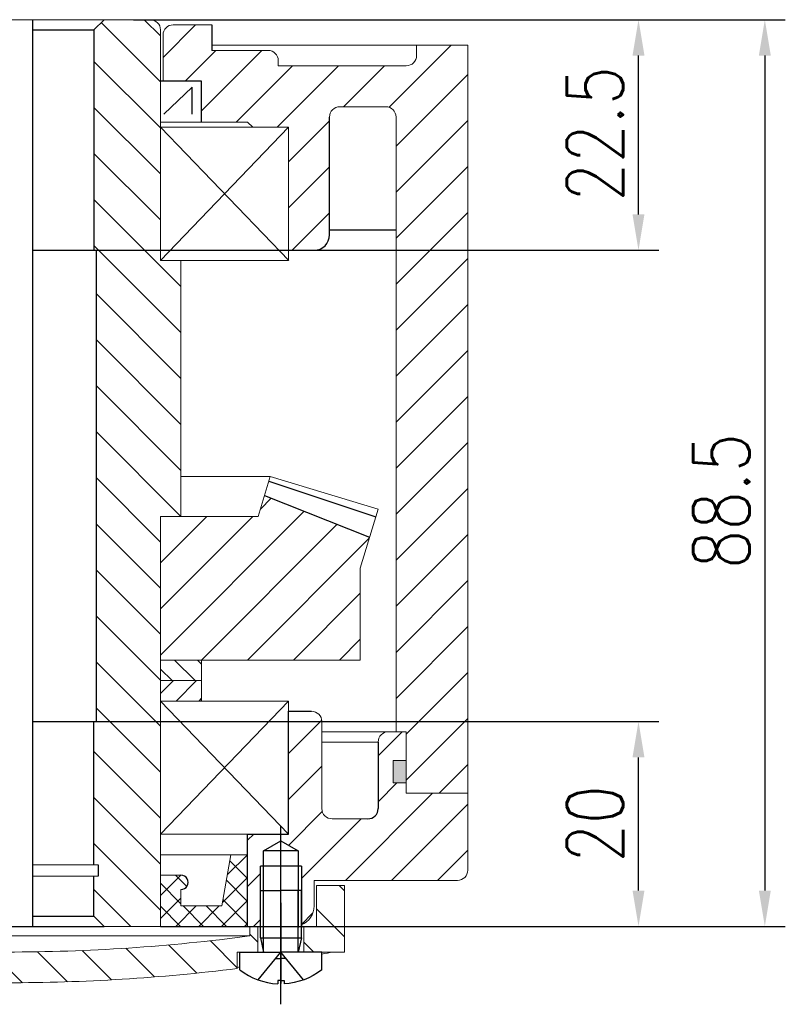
# Model space of a CAD drawing. Header units: inches. Extents: x 837 to 6223, y -2862 to 3098.
# Tile 71 of 139: x 5934 to 6009, y -642 to -545. Entities that reach past the tile are written whole.
import ezdxf

# ---------------------------------------------------------------- set-up
doc = ezdxf.new("R2010")
doc.units = ezdxf.units.IN
doc.header["$LTSCALE"] = 10
doc.header["$MEASUREMENT"] = 0
doc.linetypes.add('CENTER', pattern=[10.159999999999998, 6.35, -1.27, 1.27, -1.27])
doc.linetypes.add('HIDDEN', pattern=[1.905, 1.27, -0.635])
for name, color, linetype in [('1轮廓实线层', 7, 'Continuous'), ('2细线层', 4, 'Continuous'), ('3中心线层', 1, 'CENTER'), ('4虚线层', 6, 'HIDDEN'), ('5剖面线层', 2, 'Continuous'), ('6文字层', 3, 'Continuous'), ('7标注层', 4, 'Continuous')]:
    doc.layers.add(name, color=color, linetype=linetype)
doc.styles.add('PC_TEXTSTYLE', font='isocp.shx', dxfattribs={"width": 0.8, "bigfont": 'HZFS.SHX'})
doc.styles.add('TH_GBDIM', font='romans.shx', dxfattribs={"width": 0.8, "bigfont": 'gbcbig.shx'})
doc.dimstyles.new('TH_GBDIM', dxfattribs={"dimtxt": 3.5, "dimasz": 2.5, "dimexe": 2, "dimexo": 0, "dimgap": 1, "dimtad": 1, "dimdec": 4, "dimdsep": 46, "dimtxsty": 'TH_GBDIM', "dimcen": 0.09, "dimclrd": 4, "dimclre": 4, "dimclrt": 3, "dimadec": 0, "dimazin": 0, "dimtfac": 1, "dimtdec": 4, "dimtmove": 0, "dimatfit": 3, "dimfxl": 1, "dimtzin": 0, "dimarcsym": 0})
pattern_1 = [(45, (5735.447380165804, -896.1887707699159), (-2.245064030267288, 2.245064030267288), [])]
pattern_2 = [(315, (-161.1879354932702, 153.6207585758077), (2.245064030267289, 2.245064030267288), [])]

# ---------------------------------------------------------------- blocks, each defined once
blk = doc.blocks.new('A$C2EF20DBA')
at = {"layer": '5剖面线层', "linetype": 'Continuous', "lineweight": 0}
h = blk.add_hatch(dxfattribs=at)
h.set_pattern_fill('ANSI31', color=4, angle=-90.00000000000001, style=0)
h.set_pattern_definition(pattern_2)
h.paths.add_polyline_path([(2.74999927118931, 11.59999985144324), (-7.288106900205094e-07, 11.59999985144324), (-7.288106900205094e-07, 5.099999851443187), (3.968610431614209, 5.099999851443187), (3.968610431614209, 7.599999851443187), (2.74999927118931, 7.599999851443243)], flags=0)
h = blk.add_hatch(dxfattribs=at)
h.set_pattern_fill('ANSI31', color=4, angle=-90.00000000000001, style=0)
h.set_pattern_definition(pattern_2)
h.paths.add_polyline_path([(65.9372215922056, 11.59999985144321), (63.1872215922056, 11.59999985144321), (63.1872215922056, 7.599999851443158), (61.96861043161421, 7.599999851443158), (61.96861043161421, 5.099999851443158), (65.9372215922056, 5.099999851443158)], flags=0)
h = blk.add_hatch(dxfattribs=at)
h.set_pattern_fill('ANSI31', color=4, angle=-90.00000000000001, style=0)
h.set_pattern_definition(pattern_2)
edge = h.paths.add_edge_path(flags=0)
edge.add_line((57.46861043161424, 5.099999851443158), (57.46861043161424, 7.599999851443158))
edge.add_line((57.46861043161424, 7.599999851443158), (56.68722159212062, 7.599999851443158))
edge.add_line((56.68722159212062, 7.599999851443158), (56.68722159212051, 6.673719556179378))
edge.add_arc((32.93722159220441, 185.0999998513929), 179.9999999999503, -89.99000862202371, -82.41803119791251, ccw=False)
edge.add_arc((32.99999927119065, 185.0999998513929), 179.9999999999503, 262.41803119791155, 269.99000862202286, ccw=False)
edge.add_line((9.249999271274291, 6.673719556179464), (9.249999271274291, 7.599999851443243))
edge.add_line((9.249999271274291, 7.599999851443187), (8.46861043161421, 7.599999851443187))
edge.add_line((8.46861043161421, 7.599999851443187), (8.46861043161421, 5.099999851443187))
edge.add_line((8.46861043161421, 5.099999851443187), (10.46861043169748, 5.099999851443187))
edge.add_line((10.46861043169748, 5.099999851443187), (10.46861043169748, 3.492355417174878))
edge.add_arc((32.99999927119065, 185.0999998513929), 182.9999999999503, 262.9276636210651, 269.9901724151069)
edge.add_arc((32.93722159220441, 185.0999998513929), 182.9999999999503, -89.9901724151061, -82.92766362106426)
edge.add_line((55.46861043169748, 3.492355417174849), (55.46861043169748, 5.099999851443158))
edge.add_line((55.46861043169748, 5.099999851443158), (57.46861043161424, 5.099999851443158))
at = {"color": 7, "linetype": 'Continuous', "lineweight": 15}
for p, q in [((-7.288106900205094e-07, 5.099999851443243), (-7.288106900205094e-07, 11.59999985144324)), ((-7.288106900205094e-07, 11.59999985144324), (2.74999927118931, 11.59999985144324)), ((2.74999927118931, 11.59999985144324), (2.74999927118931, 7.599999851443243)), ((63.1872215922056, 7.599999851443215), (63.1872215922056, 11.59999985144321)), ((63.1872215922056, 11.59999985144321), (65.93722159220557, 11.59999985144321)), ((65.93722159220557, 11.59999985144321), (65.9372215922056, 5.099999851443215)), ((2.74999927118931, 7.599999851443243), (3.968610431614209, 7.599999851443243)), ((3.968610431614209, 7.599999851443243), (3.968610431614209, 5.099999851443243)), ((8.46861043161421, 5.099999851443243), (8.46861043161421, 7.599999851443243)), ((8.46861043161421, 7.599999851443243), (9.249999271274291, 7.599999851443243)), ((9.249999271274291, 7.599999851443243), (9.249999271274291, 6.673719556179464)), ((56.68722159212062, 7.599999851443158), (9.249999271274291, 7.599999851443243)), ((56.68722159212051, 6.673719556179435), (56.68722159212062, 7.599999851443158)), ((56.68722159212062, 7.599999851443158), (57.46861043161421, 7.599999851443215)), ((57.46861043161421, 7.599999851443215), (57.46861043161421, 5.099999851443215)), ((61.96861043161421, 5.099999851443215), (61.96861043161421, 7.599999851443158)), ((61.96861043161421, 7.599999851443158), (63.1872215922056, 7.599999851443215)), ((56.68722159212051, 6.673719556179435), (9.249999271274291, 6.673719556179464)), ((-7.288106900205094e-07, 5.099999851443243), (3.968610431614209, 5.099999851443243)), ((3.968610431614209, 5.099999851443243), (8.46861043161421, 5.099999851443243)), ((8.46861043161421, 5.099999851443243), (10.46861043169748, 5.099999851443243)), ((10.46861043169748, 3.492355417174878), (10.46861043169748, 5.099999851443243)), ((55.46861043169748, 5.099999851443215), (55.46861043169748, 3.492355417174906)), ((55.46861043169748, 5.099999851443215), (57.46861043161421, 5.099999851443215)), ((57.46861043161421, 5.099999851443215), (61.96861043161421, 5.099999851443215)), ((61.96861043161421, 5.099999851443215), (65.9372215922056, 5.099999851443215))]:
    blk.add_line(p, q, dxfattribs=at)
for p, q in [((57.71861043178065, 6.499999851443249), (58.01861043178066, 5.099999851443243)), ((57.71861043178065, 6.499999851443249), (61.71861043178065, 6.499999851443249)), ((61.71861043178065, 6.499999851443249), (61.41861043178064, 5.099999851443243))]:
    blk.add_line(p, q)
for centre, radius, start, end in [((32.99999927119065, 185.0999998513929), 179.9999999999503, 262.4180311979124, 269.9900086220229), ((32.93722159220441, 185.0999998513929), 179.9999999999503, 270.0099913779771, 277.5819688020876), ((33.04430277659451, 173.2730893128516), 171.1757386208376, 259.2525430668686, 259.6254560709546), ((32.89291808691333, 173.2730893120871), 171.1757386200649, 280.3745439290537, 280.7474569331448), ((33.04430277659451, 173.2730893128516), 171.1757386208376, 262.3369808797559, 262.4214063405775), ((32.99999927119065, 185.0999998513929), 182.9999999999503, 262.9276636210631, 269.9901724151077), ((32.93722159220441, 185.0999998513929), 182.9999999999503, 270.0098275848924, 277.0723363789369), ((32.89291808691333, 173.2730893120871), 171.1757386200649, 277.5785936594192, 277.6630191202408)]:
    blk.add_arc(centre, radius, start, end, dxfattribs=at)
at = {"layer": '1轮廓实线层'}
for p, q in [((4.518610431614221, 14.98798174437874), (6.218610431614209, 15.96947720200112)), ((6.218610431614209, 15.96947720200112), (7.918610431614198, 14.98798174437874)), ((58.01861043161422, 14.98798174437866), (59.71861043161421, 15.96947720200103)), ((59.71861043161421, 15.96947720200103), (61.4186104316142, 14.98798174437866)), ((7.918610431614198, 14.98798174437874), (4.518610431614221, 14.98798174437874)), ((4.518610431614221, 7.539264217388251), (4.518610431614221, 14.98798174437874)), ((7.918610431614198, 14.98798174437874), (7.918610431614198, 7.487981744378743)), ((61.4186104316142, 14.98798174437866), (58.01861043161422, 14.98798174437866)), ((58.01861043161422, 7.539264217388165), (58.01861043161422, 14.98798174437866)), ((61.4186104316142, 14.98798174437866), (61.4186104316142, 7.487981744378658)), ((8.21861043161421, 13.48798174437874), (4.218610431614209, 13.48798174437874)), ((61.71861043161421, 13.48798174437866), (57.71861043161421, 13.48798174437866))]:
    blk.add_line(p, q, dxfattribs=at)
at = {"layer": '1轮廓实线层', "extrusion": (1.224646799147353e-16, -7.498798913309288e-33, -1)}
for points in [[(-4.218610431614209, 6.499999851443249), (-4.218610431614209, 11.09999985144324), (-6.218610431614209, 11.09999985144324)], [(-4.518610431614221, 5.099999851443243), (-4.218610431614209, 6.499999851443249), (-6.218610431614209, 6.499999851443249)]]:
    blk.add_lwpolyline(points, dxfattribs=at)
at = {"layer": '1轮廓实线层'}
for points in [[(8.21861043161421, 6.499999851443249), (8.21861043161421, 11.09999985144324), (6.218610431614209, 11.09999985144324)], [(57.71861043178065, 6.499999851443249), (57.71861043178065, 11.09999985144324), (59.71861043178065, 11.09999985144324)], [(7.918610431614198, 5.099999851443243), (8.21861043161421, 6.499999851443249), (6.218610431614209, 6.499999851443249)], [(10.21861043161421, 3.369127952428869), (10.21861043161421, 5.099999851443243), (6.218610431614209, 5.099999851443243)], [(55.71861043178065, 3.369127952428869), (55.71861043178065, 5.099999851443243), (59.71861043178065, 5.099999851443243)], [(6.218610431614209, 2.309999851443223), (6.528610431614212, 2.309999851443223), (6.528610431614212, 1.999999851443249)], [(59.71861043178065, 2.309999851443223), (59.40861043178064, 2.309999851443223), (59.40861043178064, 1.999999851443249)]]:
    blk.add_lwpolyline(points, dxfattribs=at)
at = {"layer": '1轮廓实线层', "extrusion": (-1.224646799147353e-16, -7.498798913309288e-33, -1)}
blk.add_lwpolyline([(-61.71861043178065, 6.499999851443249), (-61.71861043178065, 11.09999985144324), (-59.71861043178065, 11.09999985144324)], dxfattribs=at)
at = {"layer": '1轮廓实线层', "extrusion": (-1.224646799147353e-16, 7.498798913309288e-33, -1)}
for points in [[(-2.218610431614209, 3.369127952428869), (-2.218610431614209, 5.099999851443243), (-6.218610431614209, 5.099999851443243)], [(-6.218610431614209, 2.309999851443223), (-5.908610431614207, 2.309999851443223), (-5.908610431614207, 1.999999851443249)]]:
    blk.add_lwpolyline(points, dxfattribs=at)
at = {"layer": '1轮廓实线层', "extrusion": (1.224646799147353e-16, 7.498798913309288e-33, -1)}
for points in [[(-63.71861043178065, 3.369127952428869), (-63.71861043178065, 5.099999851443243), (-59.71861043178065, 5.099999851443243)], [(-59.71861043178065, 2.309999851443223), (-60.02861043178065, 2.309999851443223), (-60.02861043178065, 1.999999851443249)]]:
    blk.add_lwpolyline(points, dxfattribs=at)
at = {"layer": '1轮廓实线层', "extrusion": (-1.224646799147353e-16, 7.498798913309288e-33, -1)}
blk.add_arc((-6.218610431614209, 8.49260333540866), 6.500000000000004, 272.7336049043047, 307.9798724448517, dxfattribs=at)
at = {"layer": '1轮廓实线层'}
for centre, start, end in [((6.218610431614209, 8.49260333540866), 272.7336049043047, 307.9798724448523), ((59.71861043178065, 8.49260333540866), 232.0201275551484, 267.2663950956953)]:
    blk.add_arc(centre, 6.500000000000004, start, end, dxfattribs=at)
at = {"layer": '1轮廓实线层', "extrusion": (1.224646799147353e-16, 7.498798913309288e-33, -1)}
blk.add_arc((-59.71861043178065, 8.49260333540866), 6.500000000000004, 232.0201275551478, 267.2663950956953, dxfattribs=at)
at = {"layer": '2细线层'}
for p, q in [((4.218610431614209, 7.633932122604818), (4.218610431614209, 13.48798174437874)), ((8.21861043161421, 13.48798174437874), (8.21861043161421, 7.487981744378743)), ((57.71861043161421, 7.633932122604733), (57.71861043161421, 13.48798174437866)), ((61.71861043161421, 13.48798174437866), (61.71861043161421, 7.487981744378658))]:
    blk.add_line(p, q, dxfattribs=at)
at = {"layer": '2细线层', "extrusion": (1.224646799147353e-16, -7.498798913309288e-33, -1)}
blk.add_lwpolyline([(-4.518610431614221, 5.099999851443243), (-4.518610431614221, 11.09999985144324)], dxfattribs=at)
at = {"layer": '2细线层'}
for points in [[(7.918610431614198, 5.099999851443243), (7.918610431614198, 11.09999985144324)], [(58.01861043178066, 5.099999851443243), (58.01861043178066, 11.09999985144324)]]:
    blk.add_lwpolyline(points, dxfattribs=at)
at = {"layer": '2细线层', "extrusion": (-1.224646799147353e-16, -7.498798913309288e-33, -1)}
blk.add_lwpolyline([(-61.41861043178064, 5.099999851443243), (-61.41861043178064, 11.09999985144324)], dxfattribs=at)
at = {"layer": '3中心线层'}
for p, q in [((59.71861043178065, -1.485567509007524e-07), (59.71861043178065, 17.3455716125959)), ((6.218610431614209, -1.485567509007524e-07), (6.218610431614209, 16.93108616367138)), ((59.71861043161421, 9.888514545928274), (59.71861043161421, 2.348570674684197)), ((6.218610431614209, 9.237724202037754), (6.218610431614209, 2.015085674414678)), ((59.71861043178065, 9.237724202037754), (59.71861043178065, 2.015085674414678))]:
    blk.add_line(p, q, dxfattribs=at)
at = {"layer": '4虚线层', "extrusion": (-1.224646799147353e-16, 7.498798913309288e-33, -1)}
for p, q in [((4.018610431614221, 2.376231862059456), (6.218610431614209, 5.099999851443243)), ((5.717833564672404, 4.479999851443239), (6.218610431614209, 4.479999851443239))]:
    blk.add_line(p, q, dxfattribs=at)
at = {"layer": '4虚线层'}
for p, q in [((8.418610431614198, 2.376231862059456), (6.218610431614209, 5.099999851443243)), ((57.51861043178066, 2.376231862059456), (59.71861043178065, 5.099999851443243)), ((6.719387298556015, 4.479999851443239), (6.218610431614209, 4.479999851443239)), ((59.21783356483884, 4.479999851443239), (59.71861043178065, 4.479999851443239))]:
    blk.add_line(p, q, dxfattribs=at)
at = {"layer": '4虚线层', "extrusion": (1.224646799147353e-16, 7.498798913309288e-33, -1)}
for p, q in [((61.91861043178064, 2.376231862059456), (59.71861043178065, 5.099999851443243)), ((60.21938729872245, 4.479999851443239), (59.71861043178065, 4.479999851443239))]:
    blk.add_line(p, q, dxfattribs=at)
at = {"layer": '6文字层', "color": 7, "style": 'PC_TEXTSTYLE'}
blk.add_text('TH_SUPERPART', height=1e-29, rotation=90, dxfattribs=at).set_placement((6.218610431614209, 5.099999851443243))
blk = doc.blocks.new('*D632')
at = {"layer": '7标注层', "color": 4, "lineweight": -2, "transparency": 16777216}
for p, q in [((5945.548808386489, -545.4471788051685), (5996.870589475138, -545.4471788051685)), ((5994.870589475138, -564.4471789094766), (5994.870589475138, -548.9471788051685)), ((5941.952024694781, -567.9471789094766), (5996.870589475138, -567.9471789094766))]:
    blk.add_line(p, q, dxfattribs=at)
at = {"layer": '7标注层', "color": 4, "transparency": 16777216}
for points in [[(5994.287256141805, -548.9471788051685), (5995.453922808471, -548.9471788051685), (5994.870589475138, -545.4471788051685)], [(5994.287256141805, -564.4471789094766), (5995.453922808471, -564.4471789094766), (5994.870589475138, -567.9471789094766)]]:
    blk.add_solid(points, dxfattribs=at)
at = {"layer": 'Defpoints', "color": 0, "transparency": 16777216}
for p in [(5945.548808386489, -545.4471788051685), (5994.870589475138, -545.4471788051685), (5941.952024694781, -567.9471789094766)]:
    blk.add_point(p, dxfattribs=at)
at = {"layer": '7标注层', "color": 3, "transparency": 16777216, "insert": (5990.620589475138, -556.6027202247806), "char_height": 5.5, "attachment_point": 5, "rotation": 90, "style": 'TH_GBDIM'}
blk.add_mtext('22.5', dxfattribs=at)
blk = doc.blocks.new('*D633')
at = {"layer": '7标注层', "color": 4, "lineweight": -2, "transparency": 16777216}
for p, q in [((5941.952024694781, -613.9471789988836), (5996.870589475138, -613.9471789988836)), ((5994.870589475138, -630.4471788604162), (5994.870589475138, -617.4471789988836)), ((5948.202026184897, -633.9471788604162), (5996.870589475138, -633.9471788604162))]:
    blk.add_line(p, q, dxfattribs=at)
at = {"layer": '7标注层', "color": 4, "transparency": 16777216}
for points in [[(5994.287256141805, -617.4471789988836), (5995.453922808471, -617.4471789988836), (5994.870589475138, -613.9471789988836)], [(5994.287256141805, -630.4471788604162), (5995.453922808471, -630.4471788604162), (5994.870589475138, -633.9471788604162)]]:
    blk.add_solid(points, dxfattribs=at)
at = {"layer": 'Defpoints', "color": 0, "transparency": 16777216}
for p in [(5941.952024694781, -613.9471789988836), (5994.870589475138, -613.9471789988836), (5948.202026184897, -633.9471788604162)]:
    blk.add_point(p, dxfattribs=at)
at = {"layer": '7标注层', "color": 3, "transparency": 16777216, "insert": (5990.620589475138, -623.9471789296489), "char_height": 5.5, "attachment_point": 5, "rotation": 90, "style": 'TH_GBDIM'}
blk.add_mtext('20', dxfattribs=at)
blk = doc.blocks.new('*D634')
at = {"layer": '7标注层', "color": 4, "lineweight": -2, "transparency": 16777216}
for p, q in [((5945.548808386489, -545.4471788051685), (6009.20603851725, -545.4471788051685)), ((6007.20603851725, -548.9471788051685), (6007.20603851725, -630.4471788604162)), ((5948.202026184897, -633.9471788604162), (6009.20603851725, -633.9471788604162))]:
    blk.add_line(p, q, dxfattribs=at)
at = {"layer": '7标注层', "color": 4, "transparency": 16777216}
for points in [[(6006.622705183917, -548.9471788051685), (6007.789371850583, -548.9471788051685), (6007.20603851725, -545.4471788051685)], [(6006.622705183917, -630.4471788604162), (6007.789371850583, -630.4471788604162), (6007.20603851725, -633.9471788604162)]]:
    blk.add_solid(points, dxfattribs=at)
at = {"layer": 'Defpoints', "color": 0, "transparency": 16777216}
for p in [(5945.548808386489, -545.4471788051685), (5948.202026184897, -633.9471788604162), (6007.20603851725, -633.9471788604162)]:
    blk.add_point(p, dxfattribs=at)
at = {"layer": '7标注层', "color": 3, "transparency": 16777216, "insert": (6002.95603851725, -592.4245618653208), "char_height": 5.5, "attachment_point": 5, "rotation": 90, "style": 'TH_GBDIM'}
blk.add_mtext('88.5', dxfattribs=at)

msp = doc.modelspace()

# ---------------------------------------------------------------- hatches: boundary and pattern name
at = {"layer": '5剖面线层'}
h = msp.add_hatch(dxfattribs=at)
h.set_pattern_fill('ANSI31', color=256, angle=270)
h.set_pattern_definition([(315, (5284.980483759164, -826.7464666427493), (2.245064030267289, 2.245064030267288), [])])
h.paths.add_polyline_path([(5941.952025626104, -567.9471789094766), (5941.702026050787, -567.9471789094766), (5941.702026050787, -546.4471788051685), (5942.702026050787, -545.4471788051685), (5947.202025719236, -545.4471788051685, -0.4142135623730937), (5948.202025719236, -546.4471788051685), (5948.202025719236, -568.9471790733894), (5950.202025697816, -568.9471790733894), (5950.202025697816, -593.9471789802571), (5948.202026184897, -593.9471789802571), (5948.202026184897, -607.947178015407), (5948.202025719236, -607.947178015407), (5948.202025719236, -633.9471788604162), (5942.702024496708, -633.9471788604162), (5941.702026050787, -632.9471804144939), (5941.702026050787, -629.0471774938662), (5942.102024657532, -629.0471774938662), (5942.102025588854, -627.9471774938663), (5941.702026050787, -627.9471774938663), (5941.702026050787, -613.9471789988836), (5941.952025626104, -613.9471789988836)])
h = msp.add_hatch(dxfattribs=at)
h.set_pattern_fill('ANSI31', color=256)
h.set_pattern_definition([(45, (5383.816148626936, -1055.38585493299), (-2.245064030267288, 2.245064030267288), [])])
h.paths.add_polyline_path([(5972.202024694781, -549.9471778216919), (5959.702027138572, -549.9471778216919), (5959.702027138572, -549.4471788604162, 0.414213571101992), (5958.702027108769, -548.4471788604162), (5953.202024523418, -548.4471790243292), (5953.202024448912, -545.9471788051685), (5949.452024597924, -545.9471788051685, 0.4142135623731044), (5948.452024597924, -546.9471788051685), (5948.452024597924, -551.4471788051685), (5952.202024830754, -551.4471788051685), (5952.202024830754, -555.4471777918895), (5956.702023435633, -555.4471777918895), (5957.202024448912, -555.9471788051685), (5960.702025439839, -555.9471788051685), (5960.702025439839, -567.9471789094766), (5963.202026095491, -567.9471789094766, 0.4142135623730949), (5964.702026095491, -566.4471789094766), (5964.702026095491, -554.9471785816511, -0.4142135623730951), (5965.702026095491, -553.9471785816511), (5970.202024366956, -553.9471785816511, -0.4142135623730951), (5971.202024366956, -554.9471785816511), (5971.202024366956, -614.9471791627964), (5972.202026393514, -614.9471791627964), (5972.202026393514, -620.947180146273), (5978.202025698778, -620.947180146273), (5978.20202737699, -547.9471774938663), (5973.202024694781, -547.9471774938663), (5973.202024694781, -548.9471778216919, -0.4142135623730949)])
h = msp.add_hatch(dxfattribs=at)
h.set_pattern_fill('ANSI31', color=256, style=0)
h.set_pattern_definition([(45, (4669.099598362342, -952.6103934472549), (-2.245064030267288, 2.245064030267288), [])])
h.paths.add_polyline_path([(5918.202025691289, -607.9471780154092), (5918.202025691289, -593.9471789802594), (5916.20202571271, -593.9471789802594), (5908.675229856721, -593.9471789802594), (5908.051047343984, -591.8888269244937), (5897.786745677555, -595.9460876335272), (5898.702026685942, -598.964390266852), (5898.702026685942, -607.9471780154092)])
h.paths.add_polyline_path([(5967.702024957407, -607.9471780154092), (5967.702024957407, -598.9643918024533), (5968.617306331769, -595.9460879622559), (5958.353005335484, -591.8888275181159), (5957.728824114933, -593.9471789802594), (5948.202026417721, -593.9471789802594), (5948.202026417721, -607.9471780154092)])
h = msp.add_hatch(dxfattribs=at)
h.set_pattern_fill('ANSI31', color=256, scale=0.5, angle=90, style=0)
h.set_pattern_definition([(135, (5737.241375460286, -849.1229675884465), (-1.122532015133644, -1.122532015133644), [])])
h.paths.add_polyline_path([(5948.20202571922, -607.947177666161), (5948.20202571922, -609.9471785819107), (5952.202024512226, -609.9471785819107), (5952.202024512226, -607.947177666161)])
h = msp.add_hatch(dxfattribs=at)
h.set_pattern_fill('ANSI31', color=256, scale=0.5, style=0)
h.set_pattern_definition([(45, (5737.241375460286, -849.1229675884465), (-1.122532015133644, 1.122532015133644), [])])
h.paths.add_polyline_path([(5948.20202571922, -609.9471785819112), (5948.20202571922, -611.9471785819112), (5952.202024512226, -611.9471785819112), (5952.202024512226, -609.9471785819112)])
h = msp.add_hatch(dxfattribs=at)
h.set_pattern_fill('ANSI31', color=4, style=0)
h.set_pattern_definition(pattern_1)
h.paths.add_polyline_path([(5959.952025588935, -625.5777015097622), (5959.952025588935, -624.9471770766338), (5956.702024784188, -624.9471770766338), (5956.702024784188, -633.9471788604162), (5956.920636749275, -633.9471788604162), (5957.702025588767, -633.9471788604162), (5957.952025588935, -633.9471788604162), (5957.952025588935, -630.4471788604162), (5957.952025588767, -628.0591969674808), (5958.252025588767, -628.0591969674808), (5958.252025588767, -626.5591969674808)])
edge = h.paths.add_edge_path()
edge.add_line((5906.452025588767, -625.5777015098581), (5906.452025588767, -624.9471770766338))
edge.add_line((5906.452025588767, -624.9471770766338), (5905.702025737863, -624.9471770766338))
edge.add_line((5905.702025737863, -624.9471770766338), (5905.702025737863, -612.9471788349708))
edge.add_line((5905.702025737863, -612.9471788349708), (5903.452025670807, -612.9471788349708))
edge.add_arc((5903.452025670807, -613.9471788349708), 1, 90, 180)
edge.add_line((5902.452025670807, -613.9471788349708), (5902.452025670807, -622.4471793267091))
edge.add_arc((5901.452025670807, -622.4471793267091), 1, -90, 0, ccw=False)
edge.add_line((5901.452025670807, -623.4471793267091), (5897.952024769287, -623.4471793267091))
edge.add_arc((5897.952024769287, -622.4471793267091), 1, 180, 270, ccw=False)
edge.add_line((5896.952024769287, -622.4471793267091), (5896.952024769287, -615.9471791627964))
edge.add_arc((5895.952024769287, -615.9471791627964), 1, 0, 90)
edge.add_line((5895.952024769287, -614.9471791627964), (5894.202024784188, -614.9471791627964))
edge.add_line((5894.202024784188, -614.9471791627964), (5894.202024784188, -617.747178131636))
edge.add_line((5894.202024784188, -617.747178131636), (5895.502026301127, -617.747178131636))
edge.add_line((5895.502026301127, -617.747178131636), (5895.502026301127, -619.9471781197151))
edge.add_line((5895.502026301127, -619.9471781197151), (5894.202024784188, -619.9471781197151))
edge.add_line((5894.202024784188, -619.9471781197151), (5894.202024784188, -620.947180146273))
edge.add_line((5894.202024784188, -620.947180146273), (5888.202025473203, -620.9471802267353))
edge.add_line((5888.202025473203, -620.9471802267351), (5888.202025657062, -628.4471788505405))
edge.add_arc((5889.202025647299, -628.4471787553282), 0.9999999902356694, 180.0000054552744, 270.0000002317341)
edge.add_line((5889.202025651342, -629.4471787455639), (5903.202025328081, -629.4471787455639))
edge.add_line((5903.202025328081, -629.4471787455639), (5903.202025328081, -631.9471788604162))
edge.add_arc((5905.202025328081, -631.9471788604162), 2, 180.0000000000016, 247.9756952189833)
edge.add_line((5904.452025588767, -633.8012285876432), (5904.452025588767, -630.4471788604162))
edge.add_line((5904.452025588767, -630.4471788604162), (5904.452025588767, -628.0591969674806))
edge.add_line((5904.452025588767, -628.0591969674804), (5904.752025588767, -628.0591969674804))
edge.add_line((5904.752025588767, -628.0591969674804), (5904.752025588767, -626.5591969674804))
edge.add_line((5904.752025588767, -626.5591969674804), (5906.452025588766, -625.5777015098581))
h.paths.add_polyline_path([(5909.702025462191, -624.9471770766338), (5906.452025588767, -624.9471770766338), (5906.452025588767, -625.5777015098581), (5908.152025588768, -626.5591969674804), (5908.152025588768, -628.0591969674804), (5908.452025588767, -628.0591969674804), (5908.452025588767, -634.0591969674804), (5908.452025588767, -635.0471788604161), (5908.152025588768, -636.4471788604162), (5908.702025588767, -636.4471788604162), (5908.702025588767, -633.9471788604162), (5909.483414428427, -633.9471788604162), (5909.702025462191, -633.9471788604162)])
h = msp.add_hatch(dxfattribs=at)
h.set_pattern_fill('ANSI31', color=4, style=0)
h.set_pattern_definition(pattern_1)
h.paths.add_polyline_path([(5906.452025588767, -625.5777015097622), (5906.452025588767, -624.9471770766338), (5909.702026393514, -624.9471770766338), (5909.702026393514, -633.9471788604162), (5909.483414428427, -633.9471788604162), (5908.702025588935, -633.9471788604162), (5908.452025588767, -633.9471788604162), (5908.452025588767, -630.4471788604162), (5908.452025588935, -628.0591969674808), (5908.152025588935, -628.0591969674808), (5908.152025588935, -626.5591969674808)])
edge = h.paths.add_edge_path()
edge.add_line((5959.952025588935, -625.5777015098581), (5959.952025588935, -624.9471770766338))
edge.add_line((5959.952025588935, -624.9471770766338), (5960.702025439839, -624.9471770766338))
edge.add_line((5960.702025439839, -624.9471770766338), (5960.702025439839, -612.9471788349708))
edge.add_line((5960.702025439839, -612.9471788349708), (5962.952025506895, -612.9471788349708))
edge.add_arc((5962.952025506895, -613.9471788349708), 1, 0, 90, ccw=False)
edge.add_line((5963.952025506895, -613.9471788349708), (5963.952025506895, -622.4471793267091))
edge.add_arc((5964.952025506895, -622.4471793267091), 1, 180, 270)
edge.add_line((5964.952025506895, -623.4471793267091), (5968.452026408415, -623.4471793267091))
edge.add_arc((5968.452026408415, -622.4471793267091), 1, 270, 360)
edge.add_line((5969.452026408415, -622.4471793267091), (5969.452026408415, -615.9471791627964))
edge.add_arc((5970.452026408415, -615.9471791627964), 1, 90, 180, ccw=False)
edge.add_line((5970.452026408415, -614.9471791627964), (5972.202026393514, -614.9471791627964))
edge.add_line((5972.202026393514, -614.9471791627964), (5972.202026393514, -617.747178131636))
edge.add_line((5972.202026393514, -617.747178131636), (5970.902024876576, -617.747178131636))
edge.add_line((5970.902024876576, -617.747178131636), (5970.902024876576, -619.9471781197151))
edge.add_line((5970.902024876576, -619.9471781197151), (5972.202026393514, -619.9471781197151))
edge.add_line((5972.202026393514, -619.9471781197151), (5972.202026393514, -620.947180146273))
edge.add_line((5972.202026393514, -620.947180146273), (5978.202025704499, -620.9471802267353))
edge.add_line((5978.202025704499, -620.9471802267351), (5978.20202552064, -628.4471788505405))
edge.add_arc((5977.202025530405, -628.4471787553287), 0.9999999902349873, 269.9999997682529, 359.99999454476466, ccw=False)
edge.add_line((5977.20202552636, -629.4471787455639), (5963.202025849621, -629.4471787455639))
edge.add_line((5963.202025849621, -629.4471787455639), (5963.202025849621, -631.9471788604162))
edge.add_arc((5961.202025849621, -631.9471788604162), 2, 292.0243047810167, 359.99999999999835, ccw=False)
edge.add_line((5961.952025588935, -633.8012285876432), (5961.952025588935, -630.4471788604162))
edge.add_line((5961.952025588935, -630.4471788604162), (5961.952025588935, -628.0591969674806))
edge.add_line((5961.952025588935, -628.0591969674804), (5961.652025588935, -628.0591969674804))
edge.add_line((5961.652025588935, -628.0591969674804), (5961.652025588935, -626.5591969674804))
edge.add_line((5961.652025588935, -626.5591969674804), (5959.952025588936, -625.5777015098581))
h.paths.add_polyline_path([(5956.702025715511, -624.9471770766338), (5959.952025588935, -624.9471770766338), (5959.952025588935, -625.5777015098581), (5958.252025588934, -626.5591969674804), (5958.252025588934, -628.0591969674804), (5957.952025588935, -628.0591969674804), (5957.952025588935, -634.0591969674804), (5957.952025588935, -635.0471788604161), (5958.252025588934, -636.4471788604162), (5957.702025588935, -636.4471788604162), (5957.702025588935, -633.9471788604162), (5956.920636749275, -633.9471788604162), (5956.702025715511, -633.9471788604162)])
h = msp.add_hatch(color=256, dxfattribs=at)
h.paths.add_polyline_path([(5895.502026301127, -617.747178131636), (5894.202024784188, -617.747178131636), (5894.202024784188, -619.9471781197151), (5895.502026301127, -619.9471781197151)])
h.paths.add_polyline_path([(5972.202026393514, -617.747178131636), (5970.902026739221, -617.747178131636), (5970.902026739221, -619.9471781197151), (5972.202026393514, -619.9471781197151)])
h = msp.add_hatch(dxfattribs=at)
h.set_pattern_fill('ANSI37', color=256, scale=0.5, style=0)
h.set_pattern_definition([(45, (5759.093585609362, -916.5838359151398), (-1.122532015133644, 1.122532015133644), []), (135, (5759.093585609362, -916.5838359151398), (-1.122532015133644, -1.122532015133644), [])])
h.paths.add_polyline_path([(5918.202025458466, -628.9471777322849), (5916.202025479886, -628.9471777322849, 0.9999999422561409), (5916.202025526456, -630.3471799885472), (5916.202025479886, -630.3471799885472), (5916.202025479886, -631.9471800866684), (5912.202025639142, -631.9471800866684), (5911.320390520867, -626.9471774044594), (5909.702025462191, -626.9471774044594), (5909.702025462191, -633.9471788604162), (5918.202025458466, -633.9471788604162)])
h.paths.add_polyline_path([(5950.202026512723, -631.9471800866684), (5950.202026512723, -630.3471799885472, 0.999998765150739), (5950.20202552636, -628.9471777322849), (5948.702027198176, -628.9471777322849), (5948.202026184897, -628.9471777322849), (5948.202026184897, -633.9471788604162), (5956.702024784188, -633.9471788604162), (5956.702024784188, -626.9471774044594), (5955.083661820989, -626.9471774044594), (5954.202027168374, -631.9471800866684)])

# ---------------------------------------------------------------- linework, layer by layer
at = {"color": 7, "linetype": 'Continuous', "lineweight": 15}
for p, q in [((5919.202025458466, -545.4471788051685), (5947.202025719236, -545.4471788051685)), ((5948.202026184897, -568.9471790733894), (5948.20202570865, -546.4470332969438)), ((5949.452024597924, -545.9471788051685), (5950.683405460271, -545.9471788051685)), ((5949.452024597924, -545.9471788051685), (5953.202024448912, -545.9471788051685)), ((5948.452024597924, -551.4471788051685), (5948.452024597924, -546.9471788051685)), ((5953.202024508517, -547.9471774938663), (5978.20202737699, -547.9471774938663)), ((5958.702027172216, -548.4471788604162), (5953.202024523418, -548.4471790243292)), ((5973.202024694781, -547.9471774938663), (5973.202024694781, -548.9471778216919)), ((5978.20202737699, -547.9471774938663), (5978.20202552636, -628.4471787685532)), ((5959.702027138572, -549.9471778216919), (5959.702027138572, -549.4471788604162)), ((5959.702027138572, -549.9471778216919), (5972.202024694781, -549.9471778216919)), ((5970.202024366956, -553.9471785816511), (5965.702026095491, -553.9471785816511)), ((5948.20202519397, -555.4471777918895), (5956.702023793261, -555.4471777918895)), ((5948.202026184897, -555.4471777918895), (5956.702024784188, -555.4471777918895)), ((5971.202024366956, -554.9471785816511), (5971.202024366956, -614.9471791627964)), ((5948.202026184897, -555.9471788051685), (5960.702025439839, -555.9471788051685)), ((5960.702025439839, -568.9471790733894), (5960.702025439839, -555.9471788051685)), ((5963.202026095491, -567.9471789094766), (5960.702025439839, -567.9471789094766)), ((5960.702025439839, -568.9471790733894), (5948.202026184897, -568.9471790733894)), ((5950.202026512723, -593.9471789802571), (5950.202026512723, -568.9471790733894)), ((5950.202025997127, -590.0384125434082), (5958.914131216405, -590.0384125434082)), ((5950.202026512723, -590.0384127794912), (5958.914131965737, -590.0384127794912)), ((5950.202026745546, -590.0384127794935), (5958.914132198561, -590.0384127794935)), ((5958.914130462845, -590.0384127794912), (5957.728821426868, -593.9471786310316)), ((5958.91413121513, -590.0384125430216), (5969.440775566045, -593.2305510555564)), ((5969.440775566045, -593.2305510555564), (5967.702024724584, -598.9643925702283)), ((5948.202026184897, -593.9471789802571), (5950.202026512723, -593.9471789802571)), ((5948.202026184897, -593.9471789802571), (5948.202026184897, -633.9471804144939)), ((5948.202026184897, -593.9471789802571), (5957.728821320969, -593.9471789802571)), ((5967.702024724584, -607.947178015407), (5967.702024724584, -598.9643925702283)), ((5952.202026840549, -607.947178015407), (5948.202026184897, -607.947178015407)), ((5967.702024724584, -607.947178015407), (5948.202026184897, -607.947178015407)), ((5952.202026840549, -611.947178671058), (5952.202026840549, -607.947178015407)), ((5952.202024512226, -609.9471785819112), (5948.20202571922, -609.9471785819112)), ((5960.702025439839, -611.947178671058), (5948.202026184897, -611.947178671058)), ((5960.702025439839, -611.947178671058), (5960.702025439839, -624.9471770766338)), ((5960.702025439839, -612.9471788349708), (5962.952024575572, -612.9471788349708)), ((5963.952024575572, -622.4471793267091), (5963.952024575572, -613.9471788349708)), ((5963.952024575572, -614.9471791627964), (5970.45202454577, -614.9471791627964)), ((5972.202026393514, -614.9471791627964), (5970.45202454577, -614.9471791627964)), ((5970.452026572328, -614.9471791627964), (5972.202026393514, -614.9471791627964)), ((5972.202026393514, -617.747178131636), (5972.202026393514, -614.9471791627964)), ((5972.202026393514, -614.9471791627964), (5972.202026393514, -620.947180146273)), ((5963.952024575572, -615.9471793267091), (5969.45202454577, -615.9471793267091)), ((5970.902026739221, -617.747178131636), (5972.202026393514, -617.747178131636)), ((5970.902026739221, -619.9471781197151), (5970.902026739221, -617.747178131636)), ((5972.202026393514, -619.9471781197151), (5970.902026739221, -619.9471781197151)), ((5972.202026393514, -620.947180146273), (5972.202026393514, -619.9471781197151)), ((5978.20202737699, -620.947180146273), (5972.202026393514, -620.947180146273)), ((5978.20202737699, -620.947180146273), (5972.202026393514, -620.947180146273)), ((5964.952024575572, -623.4471793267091), (5968.45202454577, -623.4471793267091)), ((5960.702025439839, -624.9471770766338), (5948.202026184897, -624.9471770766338)), ((5956.702024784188, -624.9471770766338), (5956.702024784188, -633.9471788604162)), ((5956.702024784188, -626.9471774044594), (5948.202026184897, -626.9471774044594)), ((5954.202027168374, -631.9471800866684), (5955.083661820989, -626.9471774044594)), ((5935.702026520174, -627.9471774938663), (5942.102025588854, -627.9471774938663)), ((5935.702026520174, -629.0471774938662), (5942.102026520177, -629.0471774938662)), ((5948.202026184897, -628.9471777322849), (5948.702027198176, -628.9471777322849)), ((5948.702027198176, -628.9471777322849), (5950.202026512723, -628.9471777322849)), ((5977.20202552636, -629.4471787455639), (5963.202026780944, -629.4471787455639)), ((5963.202026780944, -629.4471787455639), (5963.202026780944, -631.9471788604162)), ((5950.202026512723, -630.3471790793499), (5950.202026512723, -631.9471800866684)), ((5950.202026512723, -631.9471800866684), (5954.202027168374, -631.9471800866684))]:
    msp.add_line(p, q, dxfattribs=at)
at = {"color": 7}
for p, q in [((5964.702026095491, -566.4471789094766), (5964.702026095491, -554.9471785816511)), ((5960.702025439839, -624.9471770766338), (5960.702025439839, -612.9471788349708)), ((5960.702025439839, -612.9471788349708), (5962.952024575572, -612.9471788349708)), ((5969.45202454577, -615.9471791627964), (5969.45202454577, -622.4471793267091)), ((5956.702024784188, -633.9471788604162), (5956.702024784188, -624.9471770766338)), ((5956.702024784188, -624.9471770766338), (5960.702025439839, -624.9471770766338))]:
    msp.add_line(p, q, dxfattribs=at)
at = {"color": 7, "linetype": 'Continuous', "lineweight": 15}
for centre, start, end in [((5947.202025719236, -546.4471788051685), 0, 90), ((5949.452024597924, -546.9471788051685), 90, 180), ((5958.702027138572, -549.4471788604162), 0, 89.99999807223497), ((5972.202024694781, -548.9471778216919), 270, 0), ((5970.202024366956, -554.9471785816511), 0, 90), ((5962.952024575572, -613.9471788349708), 0, 90), ((5964.952024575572, -622.4471793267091), 180, 270), ((5977.20202552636, -628.4471787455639), 270, 359.9999986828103)]:
    msp.add_arc(centre, 1, start, end, dxfattribs=at)
at = {"color": 7, "lineweight": 15}
for centre, radius, start, end in [((5965.702026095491, -554.9471785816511), 1, 90, 180), ((5970.45202454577, -615.9471791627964), 1, 90, 180), ((5961.202026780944, -631.9471788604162), 2, 292.0242759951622, 0)]:
    msp.add_arc(centre, radius, start, end, dxfattribs=at)
at = {"color": 7}
for centre, radius, start, end in [((5963.202026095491, -566.4471789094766), 1.5, 270, 0), ((5968.45202454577, -622.4471793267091), 1, 270, 0), ((5950.20202552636, -629.647178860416), 0.700001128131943, 270.000080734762, 90.78586603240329)]:
    msp.add_arc(centre, radius, start, end, dxfattribs=at)
at = {"layer": '1轮廓实线层'}
for p, q in [((5935.702026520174, -545.4471788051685), (5935.702026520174, -633.9471788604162)), ((5941.702026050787, -546.4471788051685), (5942.702026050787, -545.4471788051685)), ((5935.702026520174, -546.4471788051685), (5941.702026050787, -546.4471788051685)), ((5953.202024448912, -545.9471782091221), (5953.202024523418, -548.4471786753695)), ((5952.202024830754, -551.4471788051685), (5948.202024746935, -551.4471788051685)), ((5952.202024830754, -555.4471788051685), (5952.202024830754, -551.4471788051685)), ((5951.289088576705, -552.0437828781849), (5948.534147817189, -554.6822706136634)), ((5951.289088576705, -554.6822706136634), (5951.289088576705, -552.0437828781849)), ((5956.702024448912, -555.4471788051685), (5957.202024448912, -555.9471788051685)), ((5964.702026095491, -565.9471785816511), (5971.202024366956, -565.9471785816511)), ((5958.353005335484, -591.8888275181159), (5968.617305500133, -595.9460876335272)), ((5942.102025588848, -627.9471699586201), (5942.1020265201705, -629.04716995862)), ((5935.702026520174, -632.9471804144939), (5941.702026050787, -632.9471804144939)), ((5941.702026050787, -632.9471804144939), (5942.702026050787, -633.9471804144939)), ((5923.702025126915, -633.9471804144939), (5942.702026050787, -633.9471804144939))]:
    msp.add_line(p, q, dxfattribs=at)
at = {"layer": '1轮廓实线层', "ltscale": 0.5}
for p, q in [((5941.702026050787, -546.4471788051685), (5941.702026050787, -567.9471789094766)), ((5935.702026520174, -567.9471789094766), (5941.952024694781, -567.9471789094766)), ((5941.952024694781, -613.9471789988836), (5941.952024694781, -567.9471789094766)), ((5935.702026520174, -613.9471789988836), (5941.702026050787, -613.9471789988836)), ((5941.702026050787, -627.9471774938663), (5941.702026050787, -613.9471789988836)), ((5941.702026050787, -613.9471789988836), (5941.952024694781, -613.9471789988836)), ((5941.702026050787, -632.9471804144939), (5941.702026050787, -629.0471774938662))]:
    msp.add_line(p, q, dxfattribs=at)
at = {"layer": '2细线层'}
for p, q in [((5960.717874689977, -568.9471790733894), (5948.202026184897, -555.9471788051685)), ((5948.202026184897, -568.9471790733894), (5960.702025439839, -555.9471788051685)), ((5960.702025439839, -624.9471770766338), (5948.202026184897, -611.947178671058)), ((5948.202026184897, -624.9471770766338), (5960.702025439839, -611.947178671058))]:
    msp.add_line(p, q, dxfattribs=at)
at = {"layer": '3中心线层', "ltscale": 0.5}
msp.add_line((5958.782082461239, -590.4738643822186), (5969.221494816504, -593.9536685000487), dxfattribs=at)

# ---------------------------------------------------------------- block references
at = {"layer": '1轮廓实线层', "color": 7}
msp.add_blockref('A$C2EF20DBA', (5900.233415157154, -641.5471787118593), dxfattribs=at)

# ---------------------------------------------------------------- dimensions: what is measured, and where the dimension line sits
at = {"layer": '7标注层'}
for base, p1, p2, picture, middle in [((5994.870589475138, -545.4471788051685), (5941.952024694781, -567.9471789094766), (5945.548808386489, -545.4471788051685), '*D632', (5994.870589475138, -556.6027202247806)), ((6007.20603851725, -633.9471788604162), (5945.548808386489, -545.4471788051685), (5948.202026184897, -633.9471788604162), '*D634', (6007.20603851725, -592.4245618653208))]:
    dim = msp.add_linear_dim(base=base, p1=p1, p2=p2, angle=90, dimstyle='TH_GBDIM', override={"dimtxt": 5.5, "dimasz": 3.5, "dimgap": 1.5, "dimdec": 1, "dimadec": 1}, dxfattribs=at)
    dim.commit()
    dim.dimension.update_dxf_attribs({"geometry": picture, "text_midpoint": middle, "dimtype": 160})
dim = msp.add_linear_dim(base=(5994.870589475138, -613.9471789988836), p1=(5948.202026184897, -633.9471788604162), p2=(5941.952024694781, -613.9471789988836), angle=90, dimstyle='TH_GBDIM', override={"dimtxt": 5.5, "dimasz": 3.5, "dimgap": 1.5, "dimdec": 1, "dimadec": 1}, dxfattribs=at)
dim.commit()
dim.dimension.update_dxf_attribs({"geometry": '*D633', "text_midpoint": (5990.620589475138, -623.9471789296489)})

doc.saveas('drawing.dxf')
